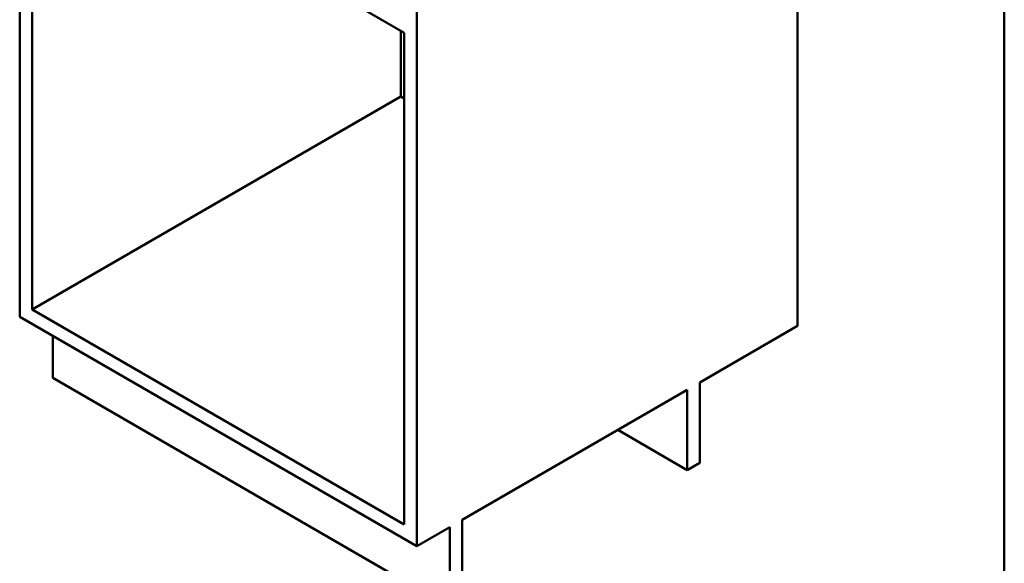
# Model space of a CAD drawing. Header units: millimetres. Extents: x 100 to 2000, y 93 to 2870.
# Tile 3 of 8: x 948 to 2000, y 732 to 1313. Entities that reach past the tile are written whole.
import ezdxf

# ---------------------------------------------------------------- set-up
doc = ezdxf.new("R2010")
doc.units = ezdxf.units.MM
doc.header["$LTSCALE"] = 10
doc.layers.add('Sketch Geometry(ISO)', color=7, linetype='Continuous', lineweight=50)
doc.layers.add('Visible Edges(ISO)', color=7, linetype='Continuous', lineweight=50)

# ---------------------------------------------------------------- blocks, each defined once
blk = doc.blocks.new('Borders Marketing Border')
at = {"layer": 'Sketch Geometry(ISO)'}
blk.add_line((200, 287), (200, 10), dxfattribs=at)

msp = doc.modelspace()

# ---------------------------------------------------------------- linework, layer by layer
at = {"layer": 'Visible Edges(ISO)'}
for p, q in [((947.6, 1600.6), (947.6, 995.6)), ((961, 1528.3), (1358.4, 1298.9)), ((961, 1003.3), (961, 1528.3)), ((1779.1, 1518.5), (1779.1, 985.8)), ((1371.9, 1355.7), (1371.9, 750.6)), ((1354.9, 1300.9), (1354.9, 1230.7)), ((1358.4, 1298.9), (1358.4, 773.9)), ((1354.9, 1230.7), (961, 1003.3)), ((1358.4, 1228.7), (1354.9, 1230.7)), ((1358.4, 773.9), (961, 1003.3)), ((947.6, 995.6), (1371.9, 750.6)), ((1674.5, 925.4), (1779.1, 985.8)), ((982.9, 930.3), (982.9, 975.2)), ((1407.2, 685.3), (982.9, 930.3)), ((1420.6, 778.8), (1661.1, 917.6)), ((1661.1, 917.6), (1661.1, 831.9)), ((1674.5, 839.6), (1674.5, 925.4)), ((1661.1, 831.9), (1586.8, 874.7)), ((1661.1, 831.9), (1674.5, 839.6)), ((1420.6, 693.1), (1420.6, 778.8)), ((1371.9, 750.6), (1407.2, 771)), ((1407.2, 771), (1407.2, 685.3))]:
    msp.add_line(p, q, dxfattribs=at)

# ---------------------------------------------------------------- block references
at = {"xscale": 10, "yscale": 10, "zscale": 10}
msp.add_blockref('Borders Marketing Border', (0, 0), dxfattribs=at)

doc.saveas('drawing.dxf')
